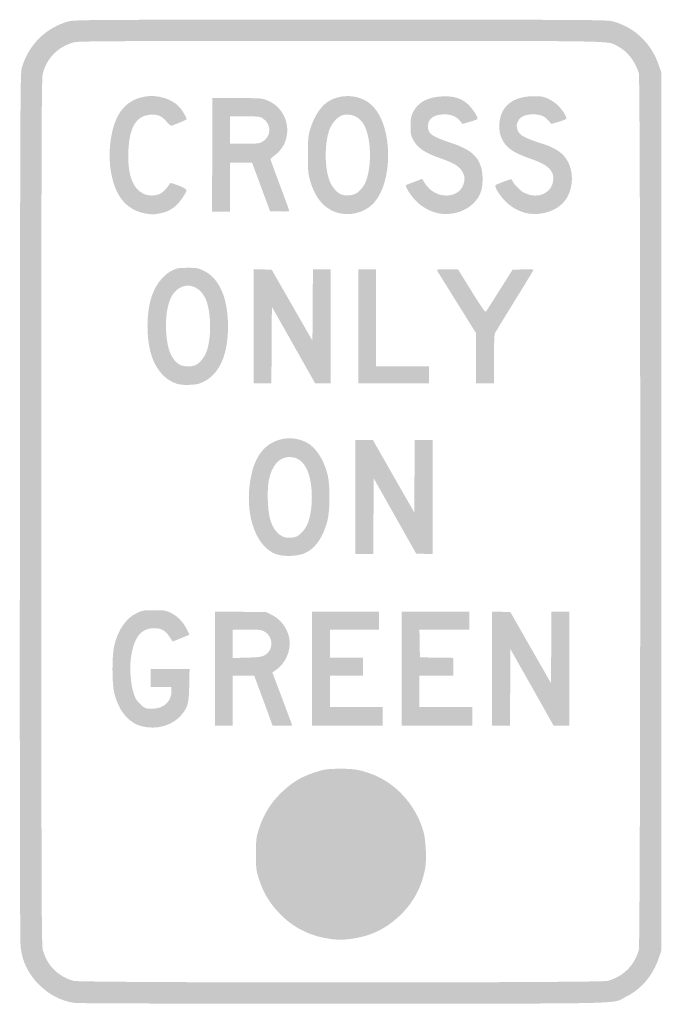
# Model space of a CAD drawing. Header units: inches. Extents: x -5.9 to 5.9, y -9 to 9.
import ezdxf

# ---------------------------------------------------------------- set-up
doc = ezdxf.new("R2010")
doc.units = ezdxf.units.IN
doc.header["$MEASUREMENT"] = 0

msp = doc.modelspace()

# ---------------------------------------------------------------- hatches: boundary and pattern name
h = msp.add_hatch(color=7)
edge = h.paths.add_edge_path()
edge.add_spline(control_points=[(-4.867, -8.98), (-5.11, -8.945), (-5.331, -8.832), (-5.517, -8.646), (-5.713, -8.45), (-5.817, -8.238), (-5.853, -7.963), (-5.866, -7.861), (-5.87, -5.515), (-5.867, 0.095), (-5.862, 7.599), (-5.86, 8.014), (-5.832, 8.112), (-5.707, 8.535), (-5.391, 8.848), (-4.974, 8.961), (-4.868, 8.99), (-4.587, 8.991), (0, 8.991), (4.573, 8.991), (4.869, 8.99), (4.974, 8.961), (5.374, 8.854), (5.678, 8.564), (5.817, 8.158)], knot_values=[0, 0, 0, 0, 1, 1, 1, 2, 2, 2, 3, 3, 3, 4, 4, 4, 5, 5, 5, 6, 6, 6, 7, 7, 7, 8, 8, 8, 8], degree=3, periodic=0)
edge.add_line((5.817, 8.158), (5.862, 8.026))
edge.add_line((5.862, 8.026), (5.862, 0))
edge.add_line((5.862, 0), (5.862, -8.026))
edge.add_line((5.862, -8.026), (5.817, -8.158))
edge.add_spline(control_points=[(5.817, -8.158), (5.709, -8.474), (5.501, -8.724), (5.232, -8.858), (4.938, -9.005), (5.481, -8.991), (0.06, -8.994), (-2.739, -8.995), (-4.804, -8.989), (-4.867, -8.98)], knot_values=[0, 0, 0, 0, 1, 1, 1, 2, 2, 2, 3, 3, 3, 3], degree=3, periodic=0)
edge = h.paths.add_edge_path(flags=0)
edge.add_spline(control_points=[(4.876, -8.578), (5.163, -8.503), (5.374, -8.294), (5.451, -8.009), (5.485, -7.88), (5.485, 7.88), (5.451, 8.009), (5.394, 8.219), (5.24, 8.418), (5.064, 8.507), (4.86, 8.61), (5.214, 8.603), (0, 8.603), (-4.179, 8.603), (-4.79, 8.6), (-4.876, 8.578), (-5.164, 8.503), (-5.373, 8.294), (-5.448, 8.008), (-5.471, 7.918), (-5.474, 7.048), (-5.474, 0), (-5.474, -7.048), (-5.471, -7.918), (-5.448, -8.008), (-5.374, -8.291), (-5.166, -8.501), (-4.883, -8.577), (-4.743, -8.615), (4.731, -8.615), (4.876, -8.578)], knot_values=[0, 0, 0, 0, 1, 1, 1, 2, 2, 2, 3, 3, 3, 4, 4, 4, 5, 5, 5, 6, 6, 6, 7, 7, 7, 8, 8, 8, 9, 9, 9, 10, 10, 10, 10], degree=3, periodic=0)
h = msp.add_hatch(color=7)
edge = h.paths.add_edge_path()
edge.add_spline(control_points=[(-3.577, 5.451), (-3.799, 5.488), (-3.979, 5.623), (-4.084, 5.832), (-4.199, 6.063), (-4.249, 6.384), (-4.217, 6.698), (-4.163, 7.238), (-3.962, 7.518), (-3.581, 7.586), (-3.349, 7.627), (-3.079, 7.544), (-2.945, 7.389), (-2.885, 7.32), (-2.805, 7.179), (-2.82, 7.168), (-2.839, 7.154), (-3.084, 7.052), (-3.099, 7.052), (-3.108, 7.052), (-3.15, 7.09), (-3.192, 7.137), (-3.283, 7.239), (-3.355, 7.266), (-3.495, 7.254), (-3.742, 7.231), (-3.864, 7.027), (-3.883, 6.603), (-3.902, 6.168), (-3.809, 5.904), (-3.603, 5.809), (-3.512, 5.766), (-3.387, 5.767), (-3.301, 5.811), (-3.243, 5.84), (-3.144, 5.947), (-3.126, 6.001), (-3.117, 6.028), (-2.819, 5.909), (-2.819, 5.878), (-2.819, 5.836), (-2.943, 5.653), (-3.015, 5.591), (-3.106, 5.511), (-3.195, 5.47), (-3.321, 5.449), (-3.445, 5.429), (-3.447, 5.429), (-3.577, 5.451)], knot_values=[0, 0, 0, 0, 1, 1, 1, 2, 2, 2, 3, 3, 3, 4, 4, 4, 5, 5, 5, 6, 6, 6, 7, 7, 7, 8, 8, 8, 9, 9, 9, 10, 10, 10, 11, 11, 11, 12, 12, 12, 13, 13, 13, 14, 14, 14, 15, 15, 15, 16, 16, 16, 16], degree=3, periodic=0)
h = msp.add_hatch(color=7)
edge = h.paths.add_edge_path()
edge.add_line((-2.349, 6.522), (-2.345, 7.56))
edge.add_line((-2.345, 7.56), (-1.897, 7.559))
edge.add_spline(control_points=[(-1.897, 7.559), (-1.47, 7.558), (-1.443, 7.556), (-1.346, 7.518), (-0.922, 7.352), (-0.845, 6.775), (-1.211, 6.509), (-1.25, 6.48), (-1.283, 6.45), (-1.283, 6.441), (-1.284, 6.432), (-1.207, 6.218), (-1.112, 5.966), (-1.017, 5.713), (-0.94, 5.501), (-0.94, 5.494), (-0.94, 5.487), (-1.019, 5.484), (-1.116, 5.486)], knot_values=[0, 0, 0, 0, 1, 1, 1, 2, 2, 2, 3, 3, 3, 4, 4, 4, 5, 5, 5, 6, 6, 6, 6], degree=3, periodic=0)
edge.add_line((-1.116, 5.486), (-1.293, 5.491))
edge.add_line((-1.293, 5.491), (-1.457, 5.935))
edge.add_line((-1.457, 5.935), (-1.621, 6.379))
edge.add_line((-1.621, 6.379), (-1.823, 6.379))
edge.add_line((-1.823, 6.379), (-2.026, 6.379))
edge.add_line((-2.026, 6.379), (-2.026, 5.931))
edge.add_line((-2.026, 5.931), (-2.026, 5.483))
edge.add_line((-2.026, 5.483), (-2.19, 5.483))
edge.add_line((-2.19, 5.483), (-2.354, 5.483))
edge.add_line((-2.354, 5.483), (-2.349, 6.522))
edge = h.paths.add_edge_path(flags=0)
edge.add_spline(control_points=[(-1.44, 6.756), (-1.268, 6.848), (-1.258, 7.076), (-1.421, 7.185), (-1.475, 7.222), (-1.497, 7.224), (-1.753, 7.224)], knot_values=[0, 0, 0, 0, 1, 1, 1, 2, 2, 2, 2], degree=3, periodic=0)
edge.add_line((-1.753, 7.224), (-2.026, 7.224))
edge.add_line((-2.026, 7.224), (-2.026, 6.974))
edge.add_line((-2.026, 6.974), (-2.026, 6.724))
edge.add_line((-2.026, 6.724), (-1.763, 6.724))
edge.add_spline(control_points=[(-1.763, 6.724), (-1.539, 6.724), (-1.49, 6.729), (-1.44, 6.756)], knot_values=[0, 0, 0, 0, 1, 1, 1, 1], degree=3, periodic=0)
h = msp.add_hatch(color=7)
edge = h.paths.add_edge_path()
edge.add_spline(control_points=[(0.008, 5.448), (-0.269, 5.496), (-0.466, 5.708), (-0.565, 6.066), (-0.596, 6.179), (-0.601, 6.246), (-0.601, 6.517), (-0.601, 6.789), (-0.596, 6.856), (-0.565, 6.968), (-0.489, 7.242), (-0.334, 7.46), (-0.161, 7.534), (0.113, 7.652), (0.423, 7.594), (0.605, 7.391), (0.951, 7.006), (0.955, 6.04), (0.613, 5.651), (0.468, 5.487), (0.235, 5.409), (0.008, 5.448)], knot_values=[0, 0, 0, 0, 1, 1, 1, 2, 2, 2, 3, 3, 3, 4, 4, 4, 5, 5, 5, 6, 6, 6, 7, 7, 7, 7], degree=3, periodic=0)
edge = h.paths.add_edge_path(flags=0)
edge.add_spline(control_points=[(0.307, 5.833), (0.437, 5.932), (0.499, 6.077), (0.527, 6.345), (0.557, 6.641), (0.506, 6.962), (0.405, 7.103), (0.318, 7.225), (0.193, 7.278), (0.051, 7.251), (-0.047, 7.233), (-0.166, 7.103), (-0.213, 6.965), (-0.295, 6.723), (-0.296, 6.314), (-0.215, 6.075), (-0.175, 5.957), (-0.09, 5.847), (-0.005, 5.804), (0.081, 5.76), (0.23, 5.774), (0.307, 5.833)], knot_values=[0, 0, 0, 0, 1, 1, 1, 2, 2, 2, 3, 3, 3, 4, 4, 4, 5, 5, 5, 6, 6, 6, 7, 7, 7, 7], degree=3, periodic=0)
h = msp.add_hatch(color=7)
edge = h.paths.add_edge_path()
edge.add_spline(control_points=[(1.802, 5.45), (1.648, 5.475), (1.475, 5.571), (1.363, 5.691), (1.31, 5.749), (1.247, 5.834), (1.223, 5.881), (1.183, 5.96), (1.182, 5.967), (1.211, 5.977), (1.228, 5.983), (1.297, 6.009), (1.365, 6.035)], knot_values=[0, 0, 0, 0, 1, 1, 1, 2, 2, 2, 3, 3, 3, 4, 4, 4, 4], degree=3, periodic=0)
edge.add_line((1.365, 6.035), (1.489, 6.082))
edge.add_line((1.489, 6.082), (1.539, 6.001))
edge.add_spline(control_points=[(1.539, 6.001), (1.738, 5.682), (2.21, 5.71), (2.26, 6.044), (2.269, 6.105), (2.263, 6.137), (2.23, 6.202), (2.181, 6.302), (2.081, 6.367), (1.853, 6.447), (1.533, 6.558), (1.404, 6.644), (1.323, 6.799), (1.282, 6.877), (1.276, 6.908), (1.276, 7.043), (1.276, 7.169), (1.284, 7.215), (1.317, 7.289), (1.405, 7.485), (1.603, 7.588), (1.897, 7.591), (2.083, 7.592), (2.207, 7.551), (2.322, 7.45), (2.407, 7.374), (2.522, 7.195), (2.498, 7.174), (2.49, 7.167), (2.425, 7.144), (2.354, 7.123)], knot_values=[0, 0, 0, 0, 1, 1, 1, 2, 2, 2, 3, 3, 3, 4, 4, 4, 5, 5, 5, 6, 6, 6, 7, 7, 7, 8, 8, 8, 9, 9, 9, 10, 10, 10, 10], degree=3, periodic=0)
edge.add_line((2.354, 7.123), (2.225, 7.086))
edge.add_line((2.225, 7.086), (2.184, 7.138))
edge.add_spline(control_points=[(2.184, 7.138), (2.12, 7.22), (2.022, 7.262), (1.895, 7.261), (1.701, 7.259), (1.595, 7.182), (1.595, 7.043), (1.595, 6.905), (1.658, 6.86), (2.016, 6.74), (2.365, 6.624), (2.503, 6.51), (2.57, 6.286), (2.602, 6.175), (2.602, 5.978), (2.569, 5.866), (2.483, 5.578), (2.143, 5.393), (1.802, 5.45)], knot_values=[0, 0, 0, 0, 1, 1, 1, 2, 2, 2, 3, 3, 3, 4, 4, 4, 5, 5, 5, 6, 6, 6, 6], degree=3, periodic=0)
h = msp.add_hatch(color=7)
edge = h.paths.add_edge_path()
edge.add_spline(control_points=[(3.422, 5.45), (3.281, 5.474), (3.122, 5.559), (3.011, 5.671), (2.908, 5.774), (2.805, 5.942), (2.83, 5.966), (2.838, 5.974), (2.908, 6.004), (2.986, 6.033), (3.127, 6.084), (3.128, 6.084), (3.139, 6.048), (3.156, 5.994), (3.283, 5.863), (3.355, 5.827), (3.613, 5.695), (3.888, 5.831), (3.888, 6.09), (3.888, 6.244), (3.779, 6.341), (3.496, 6.441), (3.25, 6.527), (3.134, 6.586), (3.051, 6.667), (2.929, 6.786), (2.878, 6.948), (2.905, 7.136), (2.947, 7.431), (3.166, 7.591), (3.534, 7.593), (3.669, 7.593), (3.704, 7.587), (3.793, 7.546), (3.85, 7.52), (3.93, 7.466), (3.971, 7.426), (4.054, 7.344), (4.136, 7.215), (4.124, 7.184), (4.12, 7.173), (4.057, 7.146), (3.985, 7.125)], knot_values=[0, 0, 0, 0, 1, 1, 1, 2, 2, 2, 3, 3, 3, 4, 4, 4, 5, 5, 5, 6, 6, 6, 7, 7, 7, 8, 8, 8, 9, 9, 9, 10, 10, 10, 11, 11, 11, 12, 12, 12, 13, 13, 13, 14, 14, 14, 14], degree=3, periodic=0)
edge.add_line((3.985, 7.125), (3.853, 7.086))
edge.add_line((3.853, 7.086), (3.797, 7.149))
edge.add_spline(control_points=[(3.797, 7.149), (3.725, 7.231), (3.648, 7.262), (3.515, 7.261), (3.379, 7.26), (3.295, 7.225), (3.25, 7.152), (3.209, 7.084), (3.207, 7.037), (3.24, 6.958), (3.272, 6.882), (3.364, 6.83), (3.612, 6.75), (3.848, 6.674), (3.952, 6.623), (4.045, 6.539), (4.258, 6.347), (4.289, 5.956), (4.112, 5.699), (3.982, 5.51), (3.691, 5.405), (3.422, 5.45)], knot_values=[0, 0, 0, 0, 1, 1, 1, 2, 2, 2, 3, 3, 3, 4, 4, 4, 5, 5, 5, 6, 6, 6, 7, 7, 7, 7], degree=3, periodic=0)
h = msp.add_hatch(color=7)
edge = h.paths.add_edge_path()
edge.add_spline(control_points=[(-2.998, 2.337), (-3.23, 2.412), (-3.404, 2.623), (-3.481, 2.925), (-3.551, 3.196), (-3.551, 3.581), (-3.482, 3.849), (-3.413, 4.113), (-3.266, 4.318), (-3.08, 4.409), (-2.993, 4.451), (-2.963, 4.456), (-2.802, 4.456), (-2.638, 4.457), (-2.61, 4.452), (-2.513, 4.407), (-2.223, 4.273), (-2.061, 3.908), (-2.061, 3.388), (-2.061, 2.874), (-2.216, 2.518), (-2.5, 2.378), (-2.594, 2.332), (-2.635, 2.322), (-2.762, 2.317), (-2.868, 2.312), (-2.939, 2.319), (-2.998, 2.337)], knot_values=[0, 0, 0, 0, 1, 1, 1, 2, 2, 2, 3, 3, 3, 4, 4, 4, 5, 5, 5, 6, 6, 6, 7, 7, 7, 8, 8, 8, 9, 9, 9, 9], degree=3, periodic=0)
edge = h.paths.add_edge_path(flags=0)
edge.add_spline(control_points=[(-2.65, 2.679), (-2.586, 2.713), (-2.519, 2.788), (-2.475, 2.877), (-2.357, 3.112), (-2.36, 3.671), (-2.48, 3.909), (-2.607, 4.158), (-2.868, 4.206), (-3.039, 4.011), (-3.153, 3.881), (-3.208, 3.627), (-3.193, 3.302), (-3.179, 2.984), (-3.098, 2.778), (-2.952, 2.689), (-2.885, 2.648), (-2.72, 2.643), (-2.65, 2.679)], knot_values=[0, 0, 0, 0, 1, 1, 1, 2, 2, 2, 3, 3, 3, 4, 4, 4, 5, 5, 5, 6, 6, 6, 6], degree=3, periodic=0)
for points in [[(-1.595, 3.389), (-1.595, 4.432), (-1.429, 4.427), (-1.262, 4.422), (-0.89, 3.773), (-0.517, 3.124), (-0.513, 3.778), (-0.508, 4.431), (-0.345, 4.431), (-0.181, 4.431), (-0.181, 3.388), (-0.181, 2.345), (-0.324, 2.345), (-0.468, 2.345), (-0.863, 3.045), (-1.259, 3.744), (-1.263, 3.045), (-1.268, 2.345), (-1.431, 2.345), (-1.595, 2.345), (-1.595, 3.389)], [(0.319, 3.388), (0.319, 4.431), (0.483, 4.431), (0.647, 4.431), (0.647, 3.543), (0.647, 2.655), (1.129, 2.655), (1.612, 2.655), (1.612, 2.5), (1.612, 2.345), (0.966, 2.345), (0.319, 2.345), (0.319, 3.388)], [(0.267, 0.267), (0.267, 1.31), (0.427, 1.31), (0.588, 1.31), (0.966, 0.647), (1.345, -0.015), (1.349, 0.647), (1.354, 1.31), (1.517, 1.31), (1.681, 1.31), (1.681, 0.267), (1.681, -0.777), (1.53, -0.772), (1.379, -0.767), (0.991, -0.079), (0.603, 0.609), (0.599, -0.083), (0.594, -0.776), (0.431, -0.776), (0.267, -0.776), (0.267, 0.267)], [(-0.526, -2.871), (-0.526, -1.828), (0.086, -1.828), (0.698, -1.828), (0.698, -1.991), (0.698, -2.155), (0.25, -2.155), (-0.198, -2.155), (-0.198, -2.414), (-0.198, -2.672), (0.103, -2.672), (0.405, -2.672), (0.405, -2.836), (0.405, -3), (0.103, -3), (-0.198, -3), (-0.198, -3.284), (-0.198, -3.569), (0.284, -3.569), (0.767, -3.569), (0.767, -3.741), (0.767, -3.914), (0.121, -3.914), (-0.526, -3.914), (-0.526, -2.871)], [(1.112, -2.871), (1.112, -1.828), (1.733, -1.828), (2.353, -1.828), (2.353, -1.991), (2.353, -2.155), (1.896, -2.155), (1.439, -2.155), (1.444, -2.409), (1.448, -2.664), (1.754, -2.669), (2.06, -2.673), (2.06, -2.837), (2.06, -3), (1.75, -3), (1.44, -3), (1.44, -3.284), (1.44, -3.569), (1.922, -3.569), (2.405, -3.569), (2.405, -3.741), (2.405, -3.914), (1.759, -3.914), (1.112, -3.914), (1.112, -2.871)], [(2.767, -2.87), (2.767, -1.826), (2.935, -1.831), (3.102, -1.836), (3.474, -2.486), (3.845, -3.136), (3.849, -2.482), (3.854, -1.828), (4.017, -1.828), (4.181, -1.828), (4.181, -2.871), (4.181, -3.914), (4.038, -3.914), (3.894, -3.914), (3.499, -3.213), (3.103, -2.513), (3.099, -3.213), (3.094, -3.914), (2.931, -3.914), (2.767, -3.914), (2.767, -2.87)]]:
    msp.add_hatch(color=7).paths.add_polyline_path(points)
h = msp.add_hatch(color=7)
edge = h.paths.add_edge_path()
edge.add_line((2.474, 2.804), (2.474, 3.263))
edge.add_line((2.474, 3.263), (2.123, 3.825))
edge.add_spline(control_points=[(2.123, 3.825), (1.93, 4.135), (1.767, 4.398), (1.76, 4.409), (1.751, 4.426), (1.792, 4.431), (1.945, 4.431)], knot_values=[0, 0, 0, 0, 1, 1, 1, 2, 2, 2, 2], degree=3, periodic=0)
edge.add_line((1.945, 4.431), (2.143, 4.431))
edge.add_line((2.143, 4.431), (2.389, 4.034))
edge.add_spline(control_points=[(2.389, 4.034), (2.553, 3.768), (2.64, 3.642), (2.652, 3.653), (2.661, 3.663), (2.775, 3.84), (2.905, 4.047)], knot_values=[0, 0, 0, 0, 1, 1, 1, 2, 2, 2, 2], degree=3, periodic=0)
edge.add_line((2.905, 4.047), (3.142, 4.422))
edge.add_line((3.142, 4.422), (3.334, 4.427))
edge.add_spline(control_points=[(3.334, 4.427), (3.439, 4.43), (3.526, 4.427), (3.526, 4.421), (3.526, 4.415), (3.372, 4.161), (3.183, 3.856), (2.995, 3.551), (2.832, 3.285), (2.821, 3.264), (2.808, 3.239), (2.802, 3.082), (2.802, 2.786)], knot_values=[0, 0, 0, 0, 1, 1, 1, 2, 2, 2, 3, 3, 3, 4, 4, 4, 4], degree=3, periodic=0)
edge.add_line((2.802, 2.786), (2.802, 2.345))
edge.add_line((2.802, 2.345), (2.638, 2.345))
edge.add_line((2.638, 2.345), (2.474, 2.345))
edge.add_line((2.474, 2.345), (2.474, 2.804))
h = msp.add_hatch(color=7)
edge = h.paths.add_edge_path()
edge.add_spline(control_points=[(-1.178, -0.779), (-1.534, -0.652), (-1.741, -0.113), (-1.665, 0.493), (-1.627, 0.788), (-1.547, 0.994), (-1.413, 1.137), (-1.217, 1.346), (-0.892, 1.4), (-0.63, 1.267), (-0.457, 1.18), (-0.311, 0.957), (-0.239, 0.672), (-0.191, 0.478), (-0.195, 0.01), (-0.247, -0.181), (-0.328, -0.475), (-0.458, -0.663), (-0.644, -0.754), (-0.774, -0.817), (-1.035, -0.829), (-1.178, -0.779)], knot_values=[0, 0, 0, 0, 1, 1, 1, 2, 2, 2, 3, 3, 3, 4, 4, 4, 5, 5, 5, 6, 6, 6, 7, 7, 7, 7], degree=3, periodic=0)
edge = h.paths.add_edge_path(flags=0)
edge.add_spline(control_points=[(-0.834, -0.465), (-0.75, -0.442), (-0.643, -0.323), (-0.599, -0.204), (-0.545, -0.061), (-0.519, 0.153), (-0.531, 0.361), (-0.556, 0.791), (-0.711, 1.018), (-0.967, 0.996), (-1.136, 0.982), (-1.259, 0.836), (-1.313, 0.582), (-1.351, 0.402), (-1.337, -0.001), (-1.287, -0.157), (-1.204, -0.414), (-1.043, -0.523), (-0.834, -0.465)], knot_values=[0, 0, 0, 0, 1, 1, 1, 2, 2, 2, 3, 3, 3, 4, 4, 4, 5, 5, 5, 6, 6, 6, 6], degree=3, periodic=0)
h = msp.add_hatch(color=7)
edge = h.paths.add_edge_path()
edge.add_spline(control_points=[(-3.642, -3.922), (-3.883, -3.857), (-4.06, -3.642), (-4.142, -3.314), (-4.185, -3.143), (-4.184, -2.607), (-4.14, -2.44), (-4.064, -2.149), (-3.928, -1.953), (-3.736, -1.858), (-3.626, -1.804), (-3.613, -1.802), (-3.414, -1.802), (-3.227, -1.802), (-3.198, -1.806), (-3.112, -1.847), (-2.994, -1.902), (-2.89, -2.007), (-2.819, -2.141), (-2.789, -2.198), (-2.767, -2.246), (-2.77, -2.25), (-2.773, -2.253), (-2.843, -2.282), (-2.925, -2.315)], knot_values=[0, 0, 0, 0, 1, 1, 1, 2, 2, 2, 3, 3, 3, 4, 4, 4, 5, 5, 5, 6, 6, 6, 7, 7, 7, 8, 8, 8, 8], degree=3, periodic=0)
edge.add_line((-2.925, -2.315), (-3.073, -2.375))
edge.add_line((-3.073, -2.375), (-3.132, -2.287))
edge.add_spline(control_points=[(-3.132, -2.287), (-3.209, -2.17), (-3.282, -2.129), (-3.414, -2.13), (-3.658, -2.13), (-3.792, -2.308), (-3.838, -2.69), (-3.868, -2.933), (-3.828, -3.26), (-3.751, -3.411), (-3.711, -3.489), (-3.612, -3.581), (-3.551, -3.597), (-3.527, -3.603), (-3.462, -3.604), (-3.406, -3.6), (-3.221, -3.587), (-3.096, -3.459), (-3.095, -3.28)], knot_values=[0, 0, 0, 0, 1, 1, 1, 2, 2, 2, 3, 3, 3, 4, 4, 4, 5, 5, 5, 6, 6, 6, 6], degree=3, periodic=0)
edge.add_line((-3.095, -3.28), (-3.095, -3.207))
edge.add_line((-3.095, -3.207), (-3.284, -3.207))
edge.add_line((-3.284, -3.207), (-3.474, -3.207))
edge.add_line((-3.474, -3.207), (-3.474, -3.043))
edge.add_line((-3.474, -3.043), (-3.474, -2.879))
edge.add_line((-3.474, -2.879), (-3.119, -2.879))
edge.add_line((-3.119, -2.879), (-2.764, -2.879))
edge.add_line((-2.764, -2.879), (-2.77, -3.177))
edge.add_spline(control_points=[(-2.77, -3.177), (-2.778, -3.508), (-2.794, -3.571), (-2.913, -3.716), (-3.072, -3.91), (-3.372, -3.994), (-3.642, -3.922)], knot_values=[0, 0, 0, 0, 1, 1, 1, 2, 2, 2, 2], degree=3, periodic=0)
h = msp.add_hatch(color=7)
edge = h.paths.add_edge_path()
edge.add_line((-2.302, -2.87), (-2.302, -1.826))
edge.add_line((-2.302, -1.826), (-1.832, -1.831))
edge.add_line((-1.832, -1.831), (-1.362, -1.836))
edge.add_line((-1.362, -1.836), (-1.265, -1.884))
edge.add_spline(control_points=[(-1.265, -1.884), (-1.035, -1.997), (-0.895, -2.262), (-0.94, -2.5), (-0.973, -2.677), (-1.063, -2.815), (-1.211, -2.914)], knot_values=[0, 0, 0, 0, 1, 1, 1, 2, 2, 2, 2], degree=3, periodic=0)
edge.add_line((-1.211, -2.914), (-1.25, -2.94))
edge.add_line((-1.25, -2.94), (-1.069, -3.42))
edge.add_spline(control_points=[(-1.069, -3.42), (-0.969, -3.685), (-0.888, -3.904), (-0.888, -3.908), (-0.888, -3.911), (-0.968, -3.914), (-1.067, -3.914)], knot_values=[0, 0, 0, 0, 1, 1, 1, 2, 2, 2, 2], degree=3, periodic=0)
edge.add_line((-1.067, -3.914), (-1.245, -3.914))
edge.add_line((-1.245, -3.914), (-1.3, -3.763))
edge.add_spline(control_points=[(-1.3, -3.763), (-1.33, -3.68), (-1.406, -3.474), (-1.468, -3.306)], knot_values=[0, 0, 0, 0, 1, 1, 1, 1], degree=3, periodic=0)
edge.add_line((-1.468, -3.306), (-1.581, -3))
edge.add_line((-1.581, -3), (-1.778, -3))
edge.add_line((-1.778, -3), (-1.974, -3))
edge.add_line((-1.974, -3), (-1.974, -3.457))
edge.add_line((-1.974, -3.457), (-1.974, -3.914))
edge.add_line((-1.974, -3.914), (-2.138, -3.914))
edge.add_line((-2.138, -3.914), (-2.302, -3.914))
edge.add_line((-2.302, -3.914), (-2.302, -2.87))
edge = h.paths.add_edge_path(flags=0)
edge.add_spline(control_points=[(-1.399, -2.63), (-1.219, -2.543), (-1.223, -2.277), (-1.406, -2.185), (-1.455, -2.161), (-1.512, -2.155), (-1.72, -2.155)], knot_values=[0, 0, 0, 0, 1, 1, 1, 2, 2, 2, 2], degree=3, periodic=0)
edge.add_line((-1.72, -2.155), (-1.974, -2.155))
edge.add_line((-1.974, -2.155), (-1.974, -2.416))
edge.add_line((-1.974, -2.416), (-1.974, -2.676))
edge.add_line((-1.974, -2.676), (-1.72, -2.669))
edge.add_spline(control_points=[(-1.72, -2.669), (-1.516, -2.664), (-1.452, -2.656), (-1.399, -2.63)], knot_values=[0, 0, 0, 0, 1, 1, 1, 1], degree=3, periodic=0)
h = msp.add_hatch(color=7)
edge = h.paths.add_edge_path()
edge.add_spline(control_points=[(-0.241, -7.802), (-0.595, -7.744), (-0.89, -7.588), (-1.13, -7.334), (-1.321, -7.131), (-1.434, -6.932), (-1.513, -6.66), (-1.546, -6.545), (-1.552, -6.487), (-1.551, -6.25), (-1.55, -6.001), (-1.545, -5.959), (-1.503, -5.822), (-1.419, -5.549), (-1.291, -5.337), (-1.093, -5.143), (-0.869, -4.925), (-0.679, -4.819), (-0.353, -4.73), (-0.271, -4.708), (-0.177, -4.7), (0, -4.7), (0.248, -4.7), (0.343, -4.716), (0.56, -4.795), (1.005, -4.958), (1.366, -5.353), (1.51, -5.837), (1.556, -5.988), (1.574, -6.363), (1.544, -6.522), (1.479, -6.866), (1.329, -7.146), (1.084, -7.38), (0.833, -7.62), (0.568, -7.751), (0.233, -7.802), (0.038, -7.832), (-0.056, -7.832), (-0.241, -7.802)], knot_values=[0, 0, 0, 0, 1, 1, 1, 2, 2, 2, 3, 3, 3, 4, 4, 4, 5, 5, 5, 6, 6, 6, 7, 7, 7, 8, 8, 8, 9, 9, 9, 10, 10, 10, 11, 11, 11, 12, 12, 12, 13, 13, 13, 13], degree=3, periodic=0)

doc.saveas('drawing.dxf')
